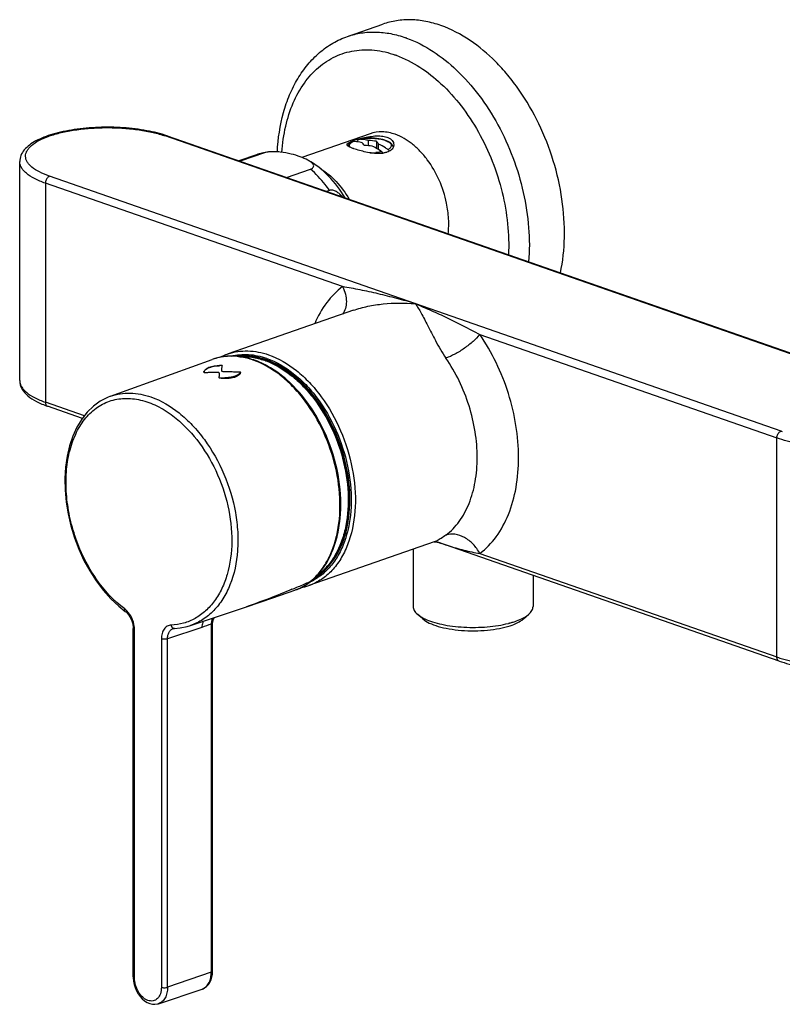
# Model space of a CAD drawing. Header units: millimetres. Extents: x -47 to 500, y -33 to 355.
# Tile 1 of 4: x -13 to 117, y 0 to 168. Entities that reach past the tile are written whole.
import ezdxf

# ---------------------------------------------------------------- set-up
doc = ezdxf.new("R2010")
doc.units = ezdxf.units.MM
doc.header["$LTSCALE"] = 23.1
doc.layers.get('0').update_dxf_attribs({"linetype": 'CONTINUOUS'})

msp = doc.modelspace()

# ---------------------------------------------------------------- linework, layer by layer
at = {"color": 7, "linetype": 'CONTINUOUS'}
for p, q in [((43.1, 165.38), (49.11, 167.48)), ((46.93, 148.71), (35.28, 144.65)), ((12.22, 148.34), (137.38, 104.71)), ((44.78, 147.4), (44.78, 147.33)), ((45.05, 147.75), (44.99, 147.75)), ((46.67, 146.66), (46.67, 147.55)), ((48.01, 147.42), (48.01, 146.22)), ((48.37, 146.01), (48.37, 146.95)), ((27.48, 145.11), (24.48, 144.06)), ((28.85, 145.44), (24.69, 143.99)), ((-13.01, 106.45), (-13.01, 143.94)), ((32.61, 141.23), (36.72, 142.66)), ((40, 138.99), (39.51, 138.82)), ((44.09, 118.48), (22.66, 111.01)), ((2.54, 103.77), (19.94, 110.06)), ((29.18, 110.02), (29.14, 110.03)), ((29.18, 110.02), (29.14, 110.03)), ((21.63, 109.02), (21.58, 109.02)), ((21.62, 109.02), (21.63, 109.02)), ((-2.28, 99.98), (-8.24, 102.06)), ((57.91, 78.82), (36.48, 71.35)), ((54.32, 77.57), (54.32, 67.77)), ((58.44, 78.81), (58.54, 78.78)), ((116.92, 58.43), (58.54, 78.78)), ((74.82, 73.1), (74.82, 67.77)), ((25.77, 67.73), (30.3, 69.27)), ((30.3, 69.27), (34.07, 70.57)), ((16.22, 64.53), (25.78, 67.73)), ((5.06, 66.93), (5.06, 66.93)), ((55.98, 65.63), (55.05, 66.44)), ((73.16, 65.63), (74.08, 66.44)), ((18.17, 64.2), (12.28, 62.23)), ((19.99, 5.33), (19.99, 64.69)), ((6.4, 4.37), (6.4, 64.03)), ((13.25, 63.99), (13.25, 63.99)), ((13.45, 64.02), (13.45, 64.02)), ((10.75, -0.23), (18.2, 2.27))]:
    msp.add_line(p, q, dxfattribs=at)
at = {"color": 9, "linetype": 'CONTINUOUS'}
for p, q in [((137.05, 104.7), (11.89, 148.33)), ((-8.62, 140.25), (-8.62, 102.75)), ((42.22, 122.53), (-8.62, 140.25)), ((117.25, 97.8), (-7.91, 141.43)), ((65.71, 114.34), (116.54, 96.62)), ((28.85, 109.92), (28.91, 109.9)), ((29.07, 109.84), (29.1, 109.83)), ((29.07, 109.83), (29.1, 109.82)), ((29.11, 109.96), (29.14, 109.95)), ((29.11, 109.95), (29.14, 109.94)), ((29.17, 110.01), (29.14, 110.02)), ((29.17, 110), (29.14, 110.02)), ((-1.93, 100.42), (-8.62, 102.75)), ((116.54, 59.13), (116.54, 96.62)), ((65.71, 76.85), (116.54, 59.13)), ((37.48, 72.7), (37.49, 72.71)), ((19.77, 64.75), (19.77, 5.14)), ((6.62, 4.18), (6.62, 63.84)), ((11.23, 62.23), (11.23, 2.58)), ((12.28, 2.58), (12.28, 62.23)), ((19.77, 5.14), (12.28, 2.58))]:
    msp.add_line(p, q, dxfattribs=at)
at = {"color": 7, "linetype": 'CONTINUOUS'}
for points in [[(2.54, 103.77), (2.03, 103.56), (0.78, 102.91), (-0.38, 102.07), (-1.45, 101.04), (-2.4, 99.83), (-3.23, 98.46), (-3.93, 96.94), (-4.49, 95.28), (-4.9, 93.51), (-5.17, 91.64), (-5.28, 89.69), (-5.25, 87.69), (-5.06, 85.66), (-4.73, 83.61), (-4.25, 81.56), (-3.64, 79.55), (-2.89, 77.58), (-2.01, 75.67), (-1.01, 73.85), (0.09, 72.14), (1.29, 70.55), (2.58, 69.11), (3.95, 67.82), (5.06, 66.93)], [(57.9, 78.82), (57.91, 78.82), (58.02, 78.84), (58.2, 78.84), (58.44, 78.81)], [(5.06, 66.93), (5.24, 66.78), (5.45, 66.56), (5.66, 66.3), (5.85, 66), (6.02, 65.68), (6.17, 65.33), (6.28, 64.97), (6.35, 64.61), (6.39, 64.26), (6.4, 64.03)], [(19.99, 64.69), (20, 64.86), (20.03, 65.11), (20.09, 65.36), (20.17, 65.59), (20.27, 65.8), (20.33, 65.9)], [(13.45, 64.02), (14.42, 64.11), (15.66, 64.36), (16.22, 64.53)], [(13.25, 63.98), (13.33, 64.01), (13.44, 64.02), (13.45, 64.02)], [(6.4, 4.37), (6.41, 4.21), (6.46, 3.64), (6.57, 3.07), (6.74, 2.51), (6.97, 1.97), (7.26, 1.47), (7.59, 1), (7.96, 0.59), (8.37, 0.25), (8.81, -0.02), (9.25, -0.21), (9.7, -0.32), (10.13, -0.34), (10.55, -0.28), (10.75, -0.23)]]:
    msp.add_lwpolyline(points, dxfattribs=at)
at = {"color": 9, "linetype": 'CONTINUOUS'}
for centre, radius, start, end in [((46.67, 147.08), 19.16, 70.1351, 70.5547), ((45.36, 145.45), 17.75, 70.1465, 70.5569), ((6.2, 132), 17.29, 70.786, 71.545), ((29.81, 138.44), 7.06, 102.4403, 109.2053), ((29.83, 138.33), 7.18, 97.8718, 102.4378), ((47.02, 155.58), 10.14, 269.676, 272.311), ((47.04, 155.02), 9.58, 272.2807, 275.4554), ((23.09, 101.34), 9.27, 101.9844, 109.8764), ((23.14, 101.06), 9.56, 94.3446, 101.9421), ((23.16, 100.83), 9.79, 93.7105, 94.3602), ((25.48, 101.33), 9.33, 94.2155, 97.1293), ((25.5, 101.15), 9.51, 92.1356, 94.2173), ((25.5, 100.78), 9.88, 86.5362, 92.1018), ((25.48, 100.45), 10.21, 84.6779, 86.5452), ((25.41, 99.8), 10.86, 78.8197, 84.6192), ((25.32, 99.33), 11.34, 77.8348, 78.839), ((24.69, 97.78), 12.83, 70.0354, 70.7819), ((24.83, 97.9), 12.79, 70.4563, 71.0815), ((24.94, 97.95), 12.78, 70.7826, 71.2243), ((24.63, 97.62), 13, 69.615, 69.8848), ((24.79, 97.79), 12.91, 70.0347, 70.3073), ((24.92, 97.91), 12.82, 70.3764, 70.6503), ((24.95, 98.05), 12.94, 70.5055, 70.7827), ((21.65, 100.34), 8.68, 90.4378, 93.0269), ((21.65, 100.36), 8.66, 90.1006, 90.4404), ((16.98, 87.76), 25.88, 35.3716, 38.8898), ((16.34, 87.3), 26.67, 34.8881, 35.3804), ((122.94, 114.13), 17.29, 250.786, 251.545), ((-33.7, 231.07), 173.89, 292.757, 292.8923), ((-41.24, 248.8), 193.17, 292.905, 293.537), ((31.18, 78.83), 8.76, 293.2965, 303.8624), ((-50.64, 270.42), 216.74, 293.5344, 293.7858), ((30.93, 79.19), 9.19, 303.8635, 309.4122), ((33.43, 80.09), 9.26, 289.2195, 293.3104), ((32.97, 80.28), 9.08, 294.5009, 295.5242), ((30.3, 79.97), 10.19, 309.3867, 309.9155), ((32.95, 80.32), 9.13, 295.5265, 298.5139), ((31.29, 78.59), 8.49, 289.1058, 292.6821), ((31.29, 78.6), 8.5, 292.6823, 293.225), ((2.21, 63.82), 4.41, 2.7495, 6.8519), ((2.51, 63.84), 4.11, 0.018, 2.7381), ((122.75, 76.94), 18.87, 250.7914, 252.4865), ((14.78, 5.14), 4.99, 357.8223, 0.0074)]:
    msp.add_arc(centre, radius, start, end, dxfattribs=at)
at = {"color": 7, "linetype": 'CONTINUOUS'}
for centre, radius, start, end in [((47.04, 139.15), 8.87, 110.3813, 111.0902), ((47.68, 137.43), 10.71, 109.1794, 110.3767), ((48.74, 134.39), 13.93, 107.5508, 109.1987), ((49.66, 131.52), 16.94, 106.0822, 107.5882), ((49.95, 130.56), 17.94, 104.5534, 106.108), ((44.97, 140.88), 6.88, 86.8841, 89.3788), ((45.32, 132.64), 14.08, 81.877, 87.3535), ((45.97, 133.47), 14.1, 81.6552, 87.1277), ((30.73, 135.78), 9.88, 96.9173, 109.2091), ((42.12, 135.84), 11.93, 55.1569, 57.2443), ((48.47, 149.99), 4.66, 276.7286, 278.2771), ((25.83, 101.94), 9.61, 112.2744, 117.7828), ((25.78, 102.06), 9.48, 109.2193, 112.2654), ((23.25, 100.63), 10, 93.6962, 94.7835), ((24.96, 97.92), 12.81, 70.5087, 70.7827), ((33.33, 80.4), 9.58, 280.6121, 289.1938), ((30.89, 79.4), 9.4, 303.3654, 309.4231), ((69.82, 72.06), 7.08, 297.5187, 298.1467), ((66.47, 81.18), 16.81, 284.2872, 284.8041)]:
    msp.add_arc(centre, radius, start, end, dxfattribs=at)
for points, knots in [([(59.05, 167.24), (58.21, 167.54), (56.53, 168), (53.96, 168.29), (51.47, 168.14), (49.87, 167.74), (49.11, 167.48)], [0, 0, 0, 0, 0.26383, 0.516344, 0.760377, 1, 1, 1, 1]), ([(79.51, 124.88), (79.93, 126.88), (80.37, 131.1), (79.93, 137.59), (78.44, 144.15), (75.97, 150.46), (73.17, 155.3), (70.54, 158.77), (66.63, 163.09), (62.57, 166), (59.05, 167.24)], [0, 0, 0, 0, 0.121529, 0.250947, 0.385099, 0.520218, 0.652419, 0.716355, 0.778304, 1, 1, 1, 1]), ([(31.07, 145.61), (31.18, 147.88), (31.68, 151.22), (33.09, 155.36), (34.48, 158.13), (36.19, 160.58), (38.21, 162.65), (40.52, 164.29), (42.23, 165.08), (43.1, 165.38)], [0, 0, 0, 0, 0.277562, 0.408512, 0.534197, 0.655174, 0.772351, 0.886836, 1, 1, 1, 1]), ([(12.22, 148.34), (11.09, 148.73), (8.6, 149.34), (4.66, 149.81), (0.49, 149.87), (-2.95, 149.56), (-5.54, 149.1), (-7.29, 148.67), (-8.85, 148.14), (-10.21, 147.53), (-11.34, 146.82), (-12.24, 146), (-12.86, 145.04), (-13.01, 144.3), (-13.01, 143.94)], [0, 0, 0, 0, 0.129787, 0.276725, 0.430885, 0.580977, 0.651151, 0.716524, 0.776273, 0.829965, 0.877746, 0.920838, 0.960755, 1, 1, 1, 1]), ([(45.44, 147.92), (45.82, 148.02), (46.58, 148.19), (47.73, 148.35), (48.82, 148.35), (49.52, 148.23), (49.82, 148.12)], [0, 0, 0, 0, 0.263107, 0.529615, 0.78029, 1, 1, 1, 1]), ([(51.24, 148.61), (50.53, 148.86), (49.07, 149.16), (47.59, 148.94), (46.93, 148.71)], [0, 0, 0, 0, 0.51658, 1, 1, 1, 1]), ([(60.31, 131.57), (60.4, 132.43), (60.44, 134.19), (60.02, 137.31), (58.9, 140.79), (57.21, 143.74), (55.53, 145.74), (53.79, 147.34), (52.28, 148.24), (51.24, 148.61)], [0, 0, 0, 0, 0.125198, 0.25654, 0.458121, 0.65531, 0.749118, 0.838243, 1, 1, 1, 1]), ([(42.99, 146.85), (42.99, 146.93), (43.11, 147.07), (43.31, 147.19), (43.45, 147.26), (43.53, 147.29)], [0, 0, 0, 0, 0.354067, 0.636214, 1, 1, 1, 1]), ([(43.03, 146.74), (43.02, 146.75), (43, 146.78), (42.99, 146.82), (42.99, 146.85)], [0, 0, 0, 0, 0.273596, 1, 1, 1, 1]), ([(43.24, 146.56), (43.21, 146.57), (43.14, 146.62), (43.06, 146.68), (43.03, 146.74)], [0, 0, 0, 0, 0.299922, 1, 1, 1, 1]), ([(43.43, 147.05), (43.4, 147.02), (43.28, 146.9), (43.18, 146.75), (43.12, 146.64)], [0, 0, 0, 0, 0.254046, 1, 1, 1, 1]), ([(43.88, 147.36), (43.84, 147.34), (43.68, 147.25), (43.53, 147.14), (43.43, 147.05)], [0, 0, 0, 0, 0.259687, 1, 1, 1, 1]), ([(43.53, 147.29), (43.56, 147.3), (43.66, 147.35), (43.77, 147.39), (43.85, 147.42)], [0, 0, 0, 0, 0.23226, 1, 1, 1, 1]), ([(45.61, 147.18), (45.48, 147.21), (44.94, 147.32), (44.4, 147.38), (43.99, 147.38)], [0, 0, 0, 0, 0.255623, 1, 1, 1, 1]), ([(44.99, 147.75), (44.96, 147.74), (44.9, 147.71), (44.8, 147.6), (44.78, 147.48), (44.78, 147.4)], [0, 0, 0, 0, 0.217679, 0.450352, 1, 1, 1, 1]), ([(50.47, 147.11), (50.33, 147.22), (50, 147.42), (49.2, 147.72), (48.01, 147.94), (46.51, 147.98), (45.48, 147.86), (44.99, 147.75)], [0, 0, 0, 0, 0.094365, 0.201496, 0.453987, 0.733634, 1, 1, 1, 1]), ([(46.67, 147.55), (46.56, 147.58), (46.13, 147.67), (45.68, 147.73), (45.35, 147.74)], [0, 0, 0, 0, 0.254639, 1, 1, 1, 1]), ([(45.97, 146.71), (45.94, 146.75), (45.83, 146.91), (45.71, 147.07), (45.61, 147.18)], [0, 0, 0, 0, 0.266305, 1, 1, 1, 1]), ([(48.01, 147.42), (48.04, 147.38), (48.17, 147.23), (48.29, 147.07), (48.37, 146.95)], [0, 0, 0, 0, 0.233869, 1, 1, 1, 1]), ([(50, 146.01), (49.86, 146.1), (49.34, 146.45), (48.79, 146.75), (48.37, 146.95)], [0, 0, 0, 0, 0.256657, 1, 1, 1, 1]), ([(49.82, 148.12), (50, 148.06), (50.31, 147.91), (50.7, 147.6), (50.94, 147.23), (50.99, 146.96), (50.99, 146.83)], [0, 0, 0, 0, 0.299225, 0.559301, 0.788116, 1, 1, 1, 1]), ([(50.91, 146.47), (50.88, 146.6), (50.76, 146.84), (50.57, 147.03), (50.47, 147.11)], [0, 0, 0, 0, 0.495332, 1, 1, 1, 1]), ([(29.54, 145.59), (29.48, 145.58), (29.25, 145.55), (29.01, 145.5), (28.85, 145.44)], [0, 0, 0, 0, 0.27054, 1, 1, 1, 1]), ([(36.29, 144.19), (35.88, 144.41), (34.93, 144.81), (33.36, 145.28), (31.86, 145.55), (30.56, 145.65), (29.88, 145.63), (29.54, 145.59)], [0, 0, 0, 0, 0.202933, 0.439249, 0.707523, 0.853342, 1, 1, 1, 1]), ([(43.54, 146.39), (43.51, 146.41), (43.41, 146.46), (43.31, 146.51), (43.24, 146.56)], [0, 0, 0, 0, 0.27967, 1, 1, 1, 1]), ([(44.17, 146.15), (44.11, 146.17), (43.9, 146.24), (43.69, 146.33), (43.54, 146.39)], [0, 0, 0, 0, 0.276989, 1, 1, 1, 1]), ([(48.55, 145.33), (48.17, 145.32), (47.39, 145.36), (46.24, 145.56), (45.16, 145.82), (44.48, 146.03), (44.17, 146.15)], [0, 0, 0, 0, 0.254978, 0.520542, 0.776447, 1, 1, 1, 1]), ([(48.57, 145.88), (48.47, 145.95), (48.06, 146.2), (47.64, 146.43), (47.31, 146.58)], [0, 0, 0, 0, 0.255177, 1, 1, 1, 1]), ([(49.01, 145.36), (48.98, 145.36), (48.82, 145.34), (48.66, 145.33), (48.55, 145.33)], [0, 0, 0, 0, 0.244738, 1, 1, 1, 1]), ([(48.94, 145.64), (48.96, 145.62), (49.04, 145.55), (49.1, 145.46), (49.14, 145.39)], [0, 0, 0, 0, 0.232014, 1, 1, 1, 1]), ([(49.44, 145.44), (49.42, 145.43), (49.32, 145.41), (49.22, 145.39), (49.14, 145.38)], [0, 0, 0, 0, 0.245292, 1, 1, 1, 1]), ([(49.82, 145.54), (49.79, 145.53), (49.67, 145.49), (49.54, 145.46), (49.44, 145.44)], [0, 0, 0, 0, 0.242399, 1, 1, 1, 1]), ([(50.69, 146.08), (50.64, 146.03), (50.39, 145.79), (50.07, 145.63), (49.82, 145.54)], [0, 0, 0, 0, 0.225762, 1, 1, 1, 1]), ([(50.21, 145.72), (50.2, 145.74), (50.17, 145.82), (50.12, 145.9), (50.07, 145.94)], [0, 0, 0, 0, 0.25877, 1, 1, 1, 1]), ([(50.96, 146.58), (50.95, 146.53), (50.89, 146.35), (50.78, 146.19), (50.69, 146.08)], [0, 0, 0, 0, 0.239317, 1, 1, 1, 1]), ([(42.66, 137.74), (41.88, 139.09), (40.04, 141.56), (37.6, 143.47), (36.29, 144.19)], [0, 0, 0, 0, 0.511982, 1, 1, 1, 1]), ([(36.72, 142.66), (36.84, 142.7), (37.04, 142.79), (37.26, 142.99), (37.31, 143.23), (37.22, 143.45), (37.07, 143.65), (36.85, 143.84), (36.59, 144.02), (36.4, 144.13), (36.29, 144.19)], [0, 0, 0, 0, 0.166304, 0.283429, 0.375493, 0.470206, 0.579751, 0.705669, 0.84641, 1, 1, 1, 1]), ([(42.2, 137.89), (42.04, 138.07), (41.72, 138.41), (41.18, 138.82), (40.68, 139.03), (40.28, 139.06), (40.09, 139.03), (40, 138.99)], [0, 0, 0, 0, 0.274031, 0.535877, 0.778074, 0.891074, 1, 1, 1, 1]), ([(22.42, 110.6), (22.2, 110.58), (21.36, 110.48), (20.53, 110.28), (19.94, 110.06)], [0, 0, 0, 0, 0.252044, 1, 1, 1, 1]), ([(36.86, 72.14), (37.52, 72.68), (38.74, 73.96), (40.16, 76.3), (41.19, 79.02), (42.04, 83.15), (41.97, 88.81), (40.3, 95.54), (37.2, 101.73), (33.6, 106), (30.29, 108.5), (27.76, 109.81), (25.18, 110.56), (23.44, 110.67), (22.61, 110.61)], [0, 0, 0, 0, 0.051632, 0.106394, 0.164877, 0.227203, 0.361513, 0.503645, 0.645029, 0.777324, 0.838376, 0.895575, 0.949194, 1, 1, 1, 1]), ([(29.14, 110.03), (28.34, 110.3), (26.73, 110.69), (25.07, 110.69), (24.28, 110.58)], [0, 0, 0, 0, 0.513772, 1, 1, 1, 1]), ([(37.5, 72.71), (38.12, 73.08), (39.31, 74), (40.79, 75.78), (41.98, 77.92), (43.16, 81.3), (43.72, 86.13), (43.01, 92.17), (41.02, 98.11), (38.4, 102.59), (35.82, 105.63), (33.15, 108.06), (30.83, 109.43), (29.23, 110)], [0, 0, 0, 0, 0.048819, 0.100055, 0.154558, 0.212724, 0.339464, 0.477095, 0.618996, 0.757496, 0.823371, 0.886012, 1, 1, 1, 1]), ([(18.64, 107.76), (18.59, 107.77), (18.51, 107.87), (18.51, 107.97), (18.52, 108.01)], [0, 0, 0, 0, 0.564813, 1, 1, 1, 1]), ([(21.58, 109.02), (21.22, 109.02), (20.54, 108.97), (19.73, 108.81), (19.19, 108.61), (18.82, 108.41), (18.58, 108.18), (18.52, 108.01)], [0, 0, 0, 0, 0.325112, 0.612942, 0.734528, 0.838721, 1, 1, 1, 1]), ([(21.52, 108.46), (21.51, 108.43), (21.5, 108.35), (21.5, 108.25), (21.51, 108.15), (21.57, 108.08), (21.62, 108.05), (21.65, 108.04)], [0, 0, 0, 0, 0.217199, 0.437144, 0.66516, 0.801743, 1, 1, 1, 1]), ([(21.57, 108.76), (21.57, 108.73), (21.55, 108.63), (21.53, 108.54), (21.52, 108.46)], [0, 0, 0, 0, 0.245741, 1, 1, 1, 1]), ([(21.63, 109.02), (21.63, 109), (21.61, 108.91), (21.59, 108.82), (21.57, 108.76)], [0, 0, 0, 0, 0.245396, 1, 1, 1, 1]), ([(21.65, 108.04), (21.7, 108.02), (21.82, 108), (22.07, 107.99), (22.39, 107.98), (22.78, 107.98), (23.29, 107.98), (23.93, 107.97), (24.45, 107.95), (24.7, 107.95)], [0, 0, 0, 0, 0.055996, 0.118134, 0.244283, 0.370476, 0.496544, 0.748402, 1, 1, 1, 1]), ([(24.7, 107.95), (24.75, 107.92), (24.77, 107.78), (24.7, 107.6), (24.61, 107.49), (24.55, 107.43)], [0, 0, 0, 0, 0.242465, 0.596361, 1, 1, 1, 1]), ([(-13.01, 106.45), (-13.01, 106.2), (-12.94, 105.71), (-12.65, 105.02), (-12.2, 104.39), (-11.4, 103.61), (-10.08, 102.77), (-8.89, 102.28), (-8.24, 102.06)], [0, 0, 0, 0, 0.107759, 0.214635, 0.32499, 0.441222, 0.698863, 1, 1, 1, 1]), ([(21.04, 107.82), (20.99, 107.83), (20.9, 107.85), (20.71, 107.86), (20.46, 107.86), (20.16, 107.85), (19.75, 107.84), (19.25, 107.81), (18.84, 107.78), (18.64, 107.76)], [0, 0, 0, 0, 0.054426, 0.115684, 0.241615, 0.368073, 0.494516, 0.747292, 1, 1, 1, 1]), ([(21.1, 106.9), (21.11, 106.98), (21.13, 107.1), (21.16, 107.26), (21.17, 107.38), (21.18, 107.5), (21.18, 107.61), (21.17, 107.71), (21.11, 107.78), (21.06, 107.81), (21.04, 107.82)], [0, 0, 0, 0, 0.249134, 0.370812, 0.490424, 0.607816, 0.72298, 0.838527, 0.905684, 1, 1, 1, 1]), ([(22.49, 106.8), (22.37, 106.8), (22.14, 106.79), (21.85, 106.8), (21.61, 106.82), (21.43, 106.84), (21.26, 106.87), (21.15, 106.88), (21.1, 106.9)], [0, 0, 0, 0, 0.248616, 0.501935, 0.629222, 0.756151, 0.881832, 1, 1, 1, 1]), ([(24.55, 107.43), (24.45, 107.33), (24.19, 107.15), (23.5, 106.89), (22.91, 106.82), (22.49, 106.8)], [0, 0, 0, 0, 0.194047, 0.428561, 1, 1, 1, 1]), ([(34.07, 70.57), (34.24, 70.63), (34.94, 70.89), (35.59, 71.24), (36.06, 71.55)], [0, 0, 0, 0, 0.249089, 1, 1, 1, 1]), ([(54.32, 67.77), (54.32, 67.65), (54.35, 67.42), (54.5, 67.07), (54.74, 66.74), (54.94, 66.54), (55.05, 66.44)], [0, 0, 0, 0, 0.219393, 0.452417, 0.710148, 1, 1, 1, 1]), ([(74.08, 66.44), (74.3, 66.62), (74.58, 66.93), (74.79, 67.42), (74.82, 67.65), (74.82, 67.77)], [0, 0, 0, 0, 0.546597, 0.780149, 1, 1, 1, 1]), ([(55.05, 66.44), (55.14, 66.37), (55.52, 66.06), (55.95, 65.82), (56.29, 65.66)], [0, 0, 0, 0, 0.22387, 1, 1, 1, 1]), ([(71.57, 65.16), (71.71, 65.2), (72.23, 65.38), (72.73, 65.6), (73.09, 65.78)], [0, 0, 0, 0, 0.2685, 1, 1, 1, 1]), ([(73.16, 65.82), (73.25, 65.86), (73.57, 66.05), (73.88, 66.26), (74.08, 66.44)], [0, 0, 0, 0, 0.271769, 1, 1, 1, 1]), ([(55.98, 65.63), (56.3, 65.35), (57.15, 64.85), (58.66, 64.31), (60.51, 63.9), (62.59, 63.65), (64.79, 63.58), (66.97, 63.68), (69.01, 63.97), (70.3, 64.28), (70.89, 64.47)], [0, 0, 0, 0, 0.083169, 0.188879, 0.313803, 0.452325, 0.597557, 0.742061, 0.878443, 1, 1, 1, 1]), ([(56.29, 65.66), (56.73, 65.45), (57.7, 65.09), (59.29, 64.68), (61.08, 64.38), (63.67, 64.16), (66.3, 64.19), (68.84, 64.49), (70.05, 64.74), (70.62, 64.88)], [0, 0, 0, 0, 0.098698, 0.212686, 0.338752, 0.47291, 0.747371, 0.878581, 1, 1, 1, 1]), ([(70.76, 64.92), (70.83, 64.94), (71.1, 65.01), (71.37, 65.09), (71.57, 65.16)], [0, 0, 0, 0, 0.256767, 1, 1, 1, 1]), ([(70.89, 64.47), (71.34, 64.62), (72.13, 64.93), (72.87, 65.38), (73.16, 65.63)], [0, 0, 0, 0, 0.555453, 1, 1, 1, 1]), ([(116.92, 58.43), (118.05, 58.04), (120.54, 57.43), (124.48, 56.96), (128.65, 56.9), (132.09, 57.2), (134.68, 57.67), (136.43, 58.1), (137.99, 58.63), (139.35, 59.24), (140.48, 59.95), (141.38, 60.77), (142, 61.73), (142.15, 62.46), (142.15, 62.82)], [0, 0, 0, 0, 0.129787, 0.276725, 0.430885, 0.580977, 0.651151, 0.716524, 0.776273, 0.829965, 0.877746, 0.920838, 0.960755, 1, 1, 1, 1]), ([(18.2, 2.27), (18.48, 2.37), (19.01, 2.68), (19.59, 3.41), (19.92, 4.32), (19.99, 4.99), (19.99, 5.33)], [0, 0, 0, 0, 0.234165, 0.474926, 0.729051, 1, 1, 1, 1])]:
    msp.add_open_spline(points, degree=3, knots=knots, dxfattribs=at)
at = {"color": 9, "linetype": 'CONTINUOUS'}
for points, knots in [([(43.1, 165.38), (43.86, 165.65), (45.46, 166.04), (47.95, 166.19), (50.52, 165.91), (52.2, 165.44), (53.04, 165.15)], [0, 0, 0, 0, 0.239623, 0.483655, 0.736169, 1, 1, 1, 1]), ([(53.18, 165.1), (56.37, 163.95), (60.89, 160.83), (65.72, 155.34), (68.96, 150.27), (71.51, 144.66), (73.29, 138.72), (74.21, 132.72), (74.23, 128.72), (74.07, 126.78)], [0, 0, 0, 0, 0.219739, 0.343407, 0.473583, 0.607496, 0.741974, 0.873793, 1, 1, 1, 1]), ([(31.84, 145.53), (31.95, 147.03), (32.36, 149.92), (33.63, 153.94), (35.52, 157.39), (37.97, 160.14), (40.91, 162.07), (44.23, 163.09), (47.77, 163.16), (50.11, 162.6), (51.27, 162.19)], [0, 0, 0, 0, 0.149514, 0.28885, 0.417773, 0.537584, 0.651259, 0.76315, 0.878044, 1, 1, 1, 1]), ([(51.39, 162.15), (54.24, 161.12), (58.3, 158.36), (62.65, 153.5), (65.6, 149.01), (67.96, 144.02), (69.64, 138.73), (70.59, 133.35), (70.7, 129.74), (70.61, 127.98)], [0, 0, 0, 0, 0.219272, 0.342446, 0.472142, 0.605763, 0.740305, 0.872676, 1, 1, 1, 1]), ([(-7.91, 141.43), (-8.5, 141.64), (-9.56, 142.07), (-10.72, 142.78), (-11.39, 143.42), (-11.74, 143.88), (-11.95, 144.36), (-12.03, 144.85), (-11.97, 145.34), (-11.77, 145.83), (-11.43, 146.29), (-10.78, 146.93), (-9.64, 147.65), (-7.93, 148.37), (-5.85, 148.96), (-3.49, 149.4), (-0.91, 149.68), (1.77, 149.79), (4.45, 149.71), (7.05, 149.46), (9.46, 149.04), (10.97, 148.64), (11.67, 148.4)], [0, 0, 0, 0, 0.060319, 0.109668, 0.130337, 0.148649, 0.165125, 0.180548, 0.195913, 0.212228, 0.230305, 0.250698, 0.299424, 0.359154, 0.428937, 0.506942, 0.590788, 0.677759, 0.764976, 0.849536, 0.928705, 1, 1, 1, 1]), ([(12.22, 148.34), (12.19, 148.35), (12.09, 148.37), (11.97, 148.36), (11.89, 148.33)], [0, 0, 0, 0, 0.241617, 1, 1, 1, 1]), ([(43.52, 146.4), (43.48, 146.46), (43.4, 146.61), (43.42, 146.78), (43.44, 146.86)], [0, 0, 0, 0, 0.519243, 1, 1, 1, 1]), ([(43.44, 146.86), (43.48, 146.96), (43.64, 147.17), (43.86, 147.31), (43.99, 147.38)], [0, 0, 0, 0, 0.431471, 1, 1, 1, 1]), ([(45.05, 147.75), (45.09, 147.76), (45.24, 147.8), (45.4, 147.82), (45.52, 147.84)], [0, 0, 0, 0, 0.242878, 1, 1, 1, 1]), ([(45.52, 147.84), (45.89, 147.9), (46.64, 147.97), (47.75, 147.94), (48.78, 147.8), (49.55, 147.59), (50.03, 147.36), (50.3, 147.18), (50.48, 146.99), (50.58, 146.78), (50.57, 146.56), (50.46, 146.35), (50.26, 146.16), (50.09, 146.06), (50, 146.01)], [0, 0, 0, 0, 0.172937, 0.35086, 0.518056, 0.660218, 0.718684, 0.767883, 0.808291, 0.842023, 0.873388, 0.907871, 0.949536, 1, 1, 1, 1]), ([(48.94, 145.64), (48.86, 145.62), (48.53, 145.55), (48.21, 145.51), (47.95, 145.48)], [0, 0, 0, 0, 0.238002, 1, 1, 1, 1]), ([(-8.62, 140.25), (-9.25, 140.47), (-10.39, 140.93), (-11.64, 141.71), (-12.36, 142.39), (-12.73, 142.89), (-12.96, 143.41), (-13.01, 143.77), (-13.01, 143.94)], [0, 0, 0, 0, 0.334654, 0.607933, 0.722236, 0.823452, 0.914538, 1, 1, 1, 1]), ([(40, 138.99), (39.76, 139.34), (38.79, 140.67), (37.65, 141.88), (36.72, 142.66)], [0, 0, 0, 0, 0.25934, 1, 1, 1, 1]), ([(38.49, 142.72), (39.46, 142.12), (41.31, 140.54), (42.72, 138.58), (43.35, 137.49)], [0, 0, 0, 0, 0.47632, 1, 1, 1, 1]), ([(-7.91, 141.43), (-8.01, 141.39), (-8.26, 141.23), (-8.53, 140.82), (-8.62, 140.44), (-8.62, 140.25)], [0, 0, 0, 0, 0.219204, 0.602852, 1, 1, 1, 1]), ([(42.22, 122.53), (41.2, 121.76), (39.31, 119.82), (38.01, 117.46), (37.46, 116.19)], [0, 0, 0, 0, 0.479694, 1, 1, 1, 1]), ([(42.22, 122.53), (42.43, 122.12), (42.75, 121.28), (42.93, 120), (42.78, 118.81), (42.43, 118.11), (42.21, 117.82)], [0, 0, 0, 0, 0.27841, 0.539706, 0.779623, 1, 1, 1, 1]), ([(54.67, 119.62), (53.62, 119.93), (51.51, 120.52), (48.37, 121.31), (45.27, 121.99), (43.22, 122.35), (42.22, 122.53)], [0, 0, 0, 0, 0.257585, 0.511745, 0.760666, 1, 1, 1, 1]), ([(44.09, 118.48), (44.89, 118.76), (46.58, 119.22), (50.11, 119.76), (52.85, 119.78), (54.67, 119.62)], [0, 0, 0, 0, 0.238582, 0.487386, 1, 1, 1, 1]), ([(54.67, 119.62), (55.04, 119.11), (55.77, 117.88), (56.85, 115.75), (58.17, 113.12), (59.25, 111.26), (59.92, 110.29)], [0, 0, 0, 0, 0.176016, 0.39755, 0.670603, 1, 1, 1, 1]), ([(54.67, 119.62), (55.58, 119.24), (57.4, 118.46), (60.13, 117.2), (62.91, 115.82), (64.76, 114.84), (65.71, 114.34)], [0, 0, 0, 0, 0.240588, 0.485729, 0.737496, 1, 1, 1, 1]), ([(65.71, 114.34), (65.37, 113.91), (64.53, 113.08), (63.09, 111.95), (61.53, 110.98), (60.44, 110.47), (59.92, 110.29)], [0, 0, 0, 0, 0.228528, 0.495983, 0.76557, 1, 1, 1, 1]), ([(65.71, 76.85), (66.78, 77.65), (68.74, 79.7), (70.82, 83.6), (72.08, 88.23), (72.49, 93.38), (72.03, 98.82), (70.73, 104.29), (68.65, 109.55), (66.76, 112.81), (65.71, 114.34)], [0, 0, 0, 0, 0.098368, 0.205513, 0.322901, 0.449931, 0.584487, 0.723456, 0.863195, 1, 1, 1, 1]), ([(22.66, 111.01), (23.19, 111.2), (24.3, 111.47), (26.64, 111.62), (28.43, 111.26), (29.57, 110.87)], [0, 0, 0, 0, 0.24012, 0.484616, 1, 1, 1, 1]), ([(26.95, 109.95), (26.22, 110.2), (24.76, 110.57), (23.26, 110.64), (22.53, 110.6)], [0, 0, 0, 0, 0.512886, 1, 1, 1, 1]), ([(23.18, 110.63), (24.13, 110.88), (26.2, 111.06), (28.22, 110.62), (29.21, 110.27)], [0, 0, 0, 0, 0.484146, 1, 1, 1, 1]), ([(24.41, 110.57), (24.67, 110.6), (25.75, 110.67), (26.85, 110.55), (27.65, 110.38)], [0, 0, 0, 0, 0.244187, 1, 1, 1, 1]), ([(24.66, 110.52), (25.35, 110.57), (26.78, 110.5), (28.16, 110.15), (28.85, 109.92)], [0, 0, 0, 0, 0.487352, 1, 1, 1, 1]), ([(36.84, 72.15), (37.41, 72.63), (38.48, 73.74), (39.77, 75.73), (40.76, 78.05), (41.69, 81.59), (41.97, 86.5), (41.01, 92.55), (38.83, 98.4), (36.12, 102.77), (33.51, 105.72), (30.83, 108.07), (28.53, 109.4), (26.95, 109.95)], [0, 0, 0, 0, 0.049636, 0.102208, 0.158194, 0.217759, 0.346406, 0.484281, 0.624956, 0.761393, 0.826149, 0.88773, 1, 1, 1, 1]), ([(27.65, 110.38), (27.76, 110.35), (28.21, 110.25), (28.65, 110.11), (28.98, 110)], [0, 0, 0, 0, 0.246785, 1, 1, 1, 1]), ([(29.05, 110.05), (28.94, 110.08), (28.5, 110.23), (28.05, 110.35), (27.71, 110.42)], [0, 0, 0, 0, 0.253373, 1, 1, 1, 1]), ([(29.16, 109.81), (30.7, 109.23), (32.93, 107.89), (35.52, 105.53), (38.03, 102.59), (40.6, 98.26), (42.6, 92.52), (43.41, 86.64), (43, 81.9), (41.97, 78.54), (40.92, 76.36), (39.58, 74.52), (38.49, 73.52), (37.91, 73.1)], [0, 0, 0, 0, 0.113515, 0.17579, 0.241218, 0.378773, 0.519991, 0.657594, 0.785147, 0.843949, 0.899127, 0.95093, 1, 1, 1, 1]), ([(29.2, 109.92), (30.62, 109.41), (33.42, 107.81), (37.01, 104.28), (40, 99.78), (42.16, 94.63), (43.35, 89.21), (43.45, 84.7), (42.94, 81.32), (42.11, 78.36), (41.06, 76.33), (40.18, 75.18)], [0, 0, 0, 0, 0.110662, 0.234038, 0.367377, 0.505696, 0.643055, 0.773694, 0.835133, 0.893427, 1, 1, 1, 1]), ([(37.12, 104.01), (36.56, 104.71), (34.34, 107.18), (31.51, 109.17), (29.23, 109.98)], [0, 0, 0, 0, 0.271833, 1, 1, 1, 1]), ([(29.27, 110.25), (30.91, 109.67), (33.28, 108.27), (36, 105.76), (38.64, 102.63), (41.3, 98.01), (43.29, 91.91), (43.95, 85.72), (43.3, 80.81), (42.02, 77.42), (40.76, 75.28), (39.19, 73.53), (37.95, 72.65), (37.31, 72.3)], [0, 0, 0, 0, 0.114278, 0.177216, 0.243446, 0.382689, 0.525136, 0.662865, 0.789122, 0.846859, 0.900857, 0.951594, 1, 1, 1, 1]), ([(29.57, 110.87), (31.29, 110.27), (33.78, 108.78), (36.63, 106.13), (39.38, 102.82), (42.13, 97.92), (44.12, 91.49), (44.66, 85.02), (43.82, 79.94), (42.33, 76.5), (40.9, 74.38), (39.16, 72.69), (37.8, 71.9), (37.1, 71.59)], [0, 0, 0, 0, 0.114933, 0.17838, 0.245193, 0.385591, 0.528776, 0.666402, 0.791582, 0.848541, 0.901744, 0.951851, 1, 1, 1, 1]), ([(59.92, 80.01), (60.78, 80.65), (62.36, 82.31), (64.04, 85.46), (65.06, 89.2), (65.39, 93.36), (65.02, 97.75), (63.97, 102.17), (62.29, 106.42), (60.77, 109.05), (59.92, 110.29)], [0, 0, 0, 0, 0.098367, 0.205511, 0.322901, 0.449932, 0.584487, 0.723458, 0.863196, 1, 1, 1, 1]), ([(18.64, 107.76), (18.61, 107.82), (18.57, 107.95), (18.64, 108.17), (18.8, 108.35), (18.95, 108.46), (19.04, 108.51)], [0, 0, 0, 0, 0.212268, 0.425016, 0.680175, 1, 1, 1, 1]), ([(19.04, 108.51), (19.17, 108.58), (19.47, 108.71), (20.18, 108.91), (20.77, 108.98), (21.19, 109)], [0, 0, 0, 0, 0.20043, 0.439615, 1, 1, 1, 1]), ([(24.7, 107.95), (24.7, 107.87), (24.63, 107.68), (24.39, 107.47), (24.04, 107.27), (23.58, 107.11), (23.03, 106.99), (22.19, 106.88), (21.54, 106.88), (21.1, 106.9)], [0, 0, 0, 0, 0.061195, 0.139108, 0.240159, 0.364307, 0.508147, 0.666357, 1, 1, 1, 1]), ([(-13.01, 106.45), (-13.01, 106.28), (-12.96, 105.92), (-12.73, 105.4), (-12.36, 104.9), (-11.64, 104.22), (-10.39, 103.44), (-9.25, 102.98), (-8.62, 102.75)], [0, 0, 0, 0, 0.085462, 0.176548, 0.277764, 0.392067, 0.665346, 1, 1, 1, 1]), ([(24.55, 107.43), (24.45, 107.34), (24.18, 107.19), (23.5, 106.94), (22.91, 106.84), (22.49, 106.8)], [0, 0, 0, 0, 0.187375, 0.421525, 1, 1, 1, 1]), ([(4.97, 67.35), (3.07, 68.76), (0.56, 71.52), (-1.96, 75.8), (-3.49, 79.41), (-4.54, 83.2), (-5.09, 87.02), (-5.11, 90.72), (-4.6, 94.16), (-3.57, 97.23), (-2.04, 99.81), (-0.06, 101.78), (2.31, 103.04), (4.96, 103.53), (7.76, 103.22), (10.58, 102.17), (12.35, 101.06), (13.21, 100.4)], [0, 0, 0, 0, 0.133985, 0.20656, 0.280941, 0.355505, 0.428583, 0.498624, 0.56438, 0.625104, 0.680768, 0.732263, 0.781435, 0.830761, 0.882655, 0.938818, 1, 1, 1, 1]), ([(2.55, 103.77), (3.07, 103.96), (4.17, 104.24), (6.52, 104.4), (8.3, 104.04), (9.45, 103.65)], [0, 0, 0, 0, 0.23906, 0.483056, 1, 1, 1, 1]), ([(9.45, 103.65), (11.19, 103.04), (13.72, 101.53), (16.61, 98.83), (19.4, 95.46), (22.18, 90.51), (23.82, 85.03), (24.35, 80.56), (24.32, 76.38), (23.52, 72.42), (21.84, 69.06), (20.28, 67.03), (18.4, 65.47), (16.96, 64.77), (16.22, 64.53)], [0, 0, 0, 0, 0.115533, 0.17949, 0.246828, 0.387986, 0.53119, 0.601008, 0.668293, 0.792233, 0.848643, 0.901483, 0.951524, 1, 1, 1, 1]), ([(-8.62, 102.75), (-8.62, 102.67), (-8.6, 102.52), (-8.53, 102.31), (-8.41, 102.14), (-8.3, 102.08), (-8.24, 102.06)], [0, 0, 0, 0, 0.289267, 0.550994, 0.784421, 1, 1, 1, 1]), ([(43.46, 86.12), (43.46, 87.55), (43.2, 90.45), (42.17, 94.73), (40.53, 98.83), (39.04, 101.37), (38.22, 102.56)], [0, 0, 0, 0, 0.244841, 0.497588, 0.751576, 1, 1, 1, 1]), ([(13.21, 100.4), (14.74, 99.24), (17.56, 96.35), (20.74, 91.09), (22.8, 85.14), (23.52, 79.06), (22.91, 74.22), (21.66, 70.86), (20.41, 68.73), (18.87, 66.98), (17.07, 65.67), (15.05, 64.83), (13.62, 64.61), (12.9, 64.58)], [0, 0, 0, 0, 0.13062, 0.271872, 0.416478, 0.556548, 0.685445, 0.744641, 0.800163, 0.852439, 0.902315, 0.951036, 1, 1, 1, 1]), ([(142.15, 100.32), (142.15, 100.05), (142.02, 99.49), (141.49, 98.72), (140.67, 98.01), (139.79, 97.48), (138.96, 97.09), (137.98, 96.68), (136.61, 96.24), (134.82, 95.8), (132.86, 95.46), (130.77, 95.22), (127.88, 95.05), (124.29, 95.11), (120.24, 95.6), (117.69, 96.22), (116.54, 96.62)], [0, 0, 0, 0, 0.028444, 0.060828, 0.099658, 0.145987, 0.172033, 0.199946, 0.26103, 0.328422, 0.401017, 0.477528, 0.556544, 0.716041, 0.867531, 1, 1, 1, 1]), ([(116.54, 96.62), (116.54, 96.75), (116.59, 97.06), (116.81, 97.51), (117.09, 97.75), (117.25, 97.8)], [0, 0, 0, 0, 0.263598, 0.660317, 1, 1, 1, 1]), ([(37.49, 72.71), (37.96, 72.99), (38.86, 73.64), (40.48, 75.3), (42.09, 78.01), (43.24, 81.87), (43.47, 84.67), (43.46, 86.12)], [0, 0, 0, 0, 0.105984, 0.216692, 0.453352, 0.714795, 1, 1, 1, 1]), ([(59.92, 80.01), (59.66, 79.81), (59.17, 79.46), (58.66, 79.16), (58.42, 79.04)], [0, 0, 0, 0, 0.550033, 1, 1, 1, 1]), ([(65.71, 76.85), (65.41, 77.42), (64.66, 78.48), (63.17, 79.65), (61.53, 80.24), (60.4, 80.18), (59.92, 80.01)], [0, 0, 0, 0, 0.274605, 0.541279, 0.784537, 1, 1, 1, 1]), ([(58.42, 79.04), (58.38, 79.02), (58.21, 78.94), (58.04, 78.87), (57.91, 78.82)], [0, 0, 0, 0, 0.264953, 1, 1, 1, 1]), ([(58.54, 78.78), (59.12, 78.58), (60.59, 78.09), (62.97, 77.4), (64.79, 77), (65.71, 76.85)], [0, 0, 0, 0, 0.248929, 0.621985, 1, 1, 1, 1]), ([(40.18, 75.18), (39.81, 74.71), (39.01, 73.83), (38.07, 73.1), (37.58, 72.79)], [0, 0, 0, 0, 0.50967, 1, 1, 1, 1]), ([(33.56, 70.71), (32.3, 70.18), (29.72, 69.13), (27.11, 68.18), (25.78, 67.73)], [0, 0, 0, 0, 0.494957, 1, 1, 1, 1]), ([(5.06, 66.93), (5.01, 66.97), (4.93, 67.11), (4.95, 67.26), (4.97, 67.35)], [0, 0, 0, 0, 0.431292, 1, 1, 1, 1]), ([(5.32, 67.04), (5.29, 67.07), (5.18, 67.18), (5.06, 67.28), (4.97, 67.35)], [0, 0, 0, 0, 0.256245, 1, 1, 1, 1]), ([(6.59, 64.35), (6.53, 64.86), (6.24, 65.84), (5.67, 66.7), (5.32, 67.04)], [0, 0, 0, 0, 0.510932, 1, 1, 1, 1]), ([(19.99, 65.79), (19.96, 65.74), (19.87, 65.52), (19.81, 65.29), (19.79, 65.11)], [0, 0, 0, 0, 0.237247, 1, 1, 1, 1]), ([(12.9, 64.58), (12.67, 64.58), (12.19, 64.44), (11.63, 63.91), (11.3, 63.13), (11.23, 62.54), (11.23, 62.23)], [0, 0, 0, 0, 0.219226, 0.448089, 0.70685, 1, 1, 1, 1]), ([(13.07, 64.21), (13.05, 64.23), (12.97, 64.35), (12.92, 64.48), (12.9, 64.58)], [0, 0, 0, 0, 0.237493, 1, 1, 1, 1]), ([(13.45, 64.02), (13.38, 64.02), (13.24, 64.05), (13.12, 64.15), (13.07, 64.21)], [0, 0, 0, 0, 0.476174, 1, 1, 1, 1]), ([(18.4, 65.26), (18.36, 65.18), (18.22, 64.85), (18.17, 64.48), (18.17, 64.2)], [0, 0, 0, 0, 0.232749, 1, 1, 1, 1]), ([(19.79, 65.11), (19.79, 65.08), (19.77, 64.96), (19.77, 64.84), (19.77, 64.75)], [0, 0, 0, 0, 0.245874, 1, 1, 1, 1]), ([(19.99, 64.69), (19.99, 64.71), (19.98, 64.74), (19.93, 64.76), (19.86, 64.76), (19.8, 64.75), (19.77, 64.74)], [0, 0, 0, 0, 0.153674, 0.333222, 0.600929, 1, 1, 1, 1]), ([(6.62, 63.84), (6.59, 63.85), (6.53, 63.88), (6.45, 63.93), (6.4, 63.99), (6.4, 64.03)], [0, 0, 0, 0, 0.337565, 0.614658, 1, 1, 1, 1]), ([(12.29, 62.23), (12.28, 62.44), (12.32, 62.83), (12.51, 63.36), (12.82, 63.77), (13.1, 63.94), (13.25, 63.99)], [0, 0, 0, 0, 0.288745, 0.5497, 0.783206, 1, 1, 1, 1]), ([(117.07, 58.95), (118.24, 58.58), (120.79, 58.01), (124.82, 57.59), (129.03, 57.57), (132.5, 57.89), (135.09, 58.37), (136.83, 58.81), (138.37, 59.33), (139.67, 59.92), (140.73, 60.57), (141.52, 61.27), (142.03, 62.02), (142.15, 62.57), (142.15, 62.82)], [0, 0, 0, 0, 0.136045, 0.289247, 0.448845, 0.603284, 0.67512, 0.741693, 0.801975, 0.855192, 0.900945, 0.939388, 0.97159, 1, 1, 1, 1]), ([(12.28, 62.23), (12.21, 62.21), (12.03, 62.17), (11.76, 62.15), (11.48, 62.17), (11.31, 62.21), (11.23, 62.23)], [0, 0, 0, 0, 0.232937, 0.500263, 0.767532, 1, 1, 1, 1]), ([(116.92, 58.43), (116.86, 58.45), (116.75, 58.52), (116.63, 58.68), (116.56, 58.89), (116.54, 59.05), (116.54, 59.13)], [0, 0, 0, 0, 0.215579, 0.449006, 0.710733, 1, 1, 1, 1]), ([(19.77, 5.14), (19.8, 5.15), (19.86, 5.18), (19.95, 5.23), (19.99, 5.29), (19.99, 5.33)], [0, 0, 0, 0, 0.33845, 0.616123, 1, 1, 1, 1]), ([(6.4, 4.37), (6.4, 4.33), (6.45, 4.27), (6.53, 4.22), (6.59, 4.2), (6.62, 4.18)], [0, 0, 0, 0, 0.385369, 0.66255, 1, 1, 1, 1]), ([(11.23, 2.58), (11.23, 2.2), (11.14, 1.5), (10.71, 0.75), (10.22, 0.38), (9.8, 0.23), (9.36, 0.21), (8.9, 0.31), (8.45, 0.54), (7.86, 0.99), (7.23, 1.79), (6.75, 2.93), (6.62, 3.77), (6.62, 4.18)], [0, 0, 0, 0, 0.130931, 0.242767, 0.293541, 0.343045, 0.393628, 0.447342, 0.5055, 0.568531, 0.70704, 0.85495, 1, 1, 1, 1]), ([(18.2, 2.27), (18.43, 2.35), (18.86, 2.61), (19.36, 3.23), (19.67, 4.03), (19.75, 4.64), (19.76, 4.95)], [0, 0, 0, 0, 0.217428, 0.451292, 0.711785, 1, 1, 1, 1]), ([(12.28, 2.58), (12.28, 2.25), (12.22, 1.62), (11.92, 0.78), (11.43, 0.12), (10.98, -0.15), (10.75, -0.23)], [0, 0, 0, 0, 0.289618, 0.550878, 0.784292, 1, 1, 1, 1]), ([(11.23, 2.58), (11.31, 2.55), (11.48, 2.51), (11.76, 2.5), (12.03, 2.51), (12.21, 2.55), (12.28, 2.58)], [0, 0, 0, 0, 0.232336, 0.499446, 0.766931, 1, 1, 1, 1])]:
    msp.add_open_spline(points, degree=3, knots=knots, dxfattribs=at)
at = {"color": 7, "linetype": 'CONTINUOUS'}
for points in [[(43.88, 147.36), (43.91, 147.38), (43.95, 147.38), (43.99, 147.38)], [(50.99, 146.83), (50.99, 146.74), (50.98, 146.66), (50.96, 146.58)], [(50.07, 145.94), (50.05, 145.97), (50.02, 145.99), (50, 146.01)], [(21.58, 109.02), (21.59, 109.02), (21.61, 109.02), (21.62, 109.02)]]:
    msp.add_open_spline(points, degree=3, dxfattribs=at)
at = {"color": 9, "linetype": 'CONTINUOUS'}
for points in [[(36.86, 72.14), (36.83, 72.12), (36.8, 72.1), (36.77, 72.09)], [(19.77, 64.75), (19.24, 64.56), (18.71, 64.38), (18.17, 64.2)]]:
    msp.add_open_spline(points, degree=3, dxfattribs=at)

doc.saveas('drawing.dxf')
